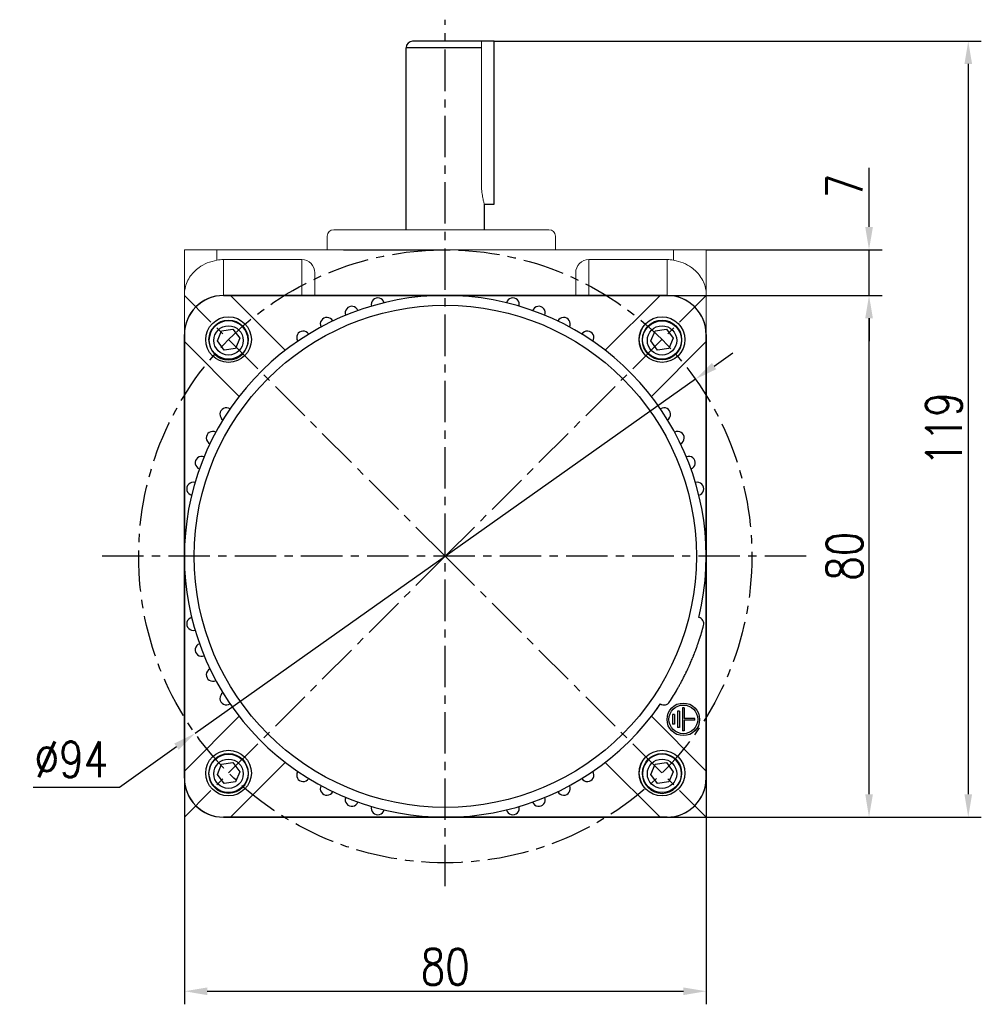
# Model space of a CAD drawing. Header units: inches. Extents: x -753 to 5070, y -3075 to 1581.
# Tile 157 of 178: x 3919 to 4066, y 1053 to 1204. Entities that reach past the tile are written whole.
import ezdxf

# ---------------------------------------------------------------- set-up
doc = ezdxf.new("R2010")
doc.units = ezdxf.units.IN
doc.header["$LTSCALE"] = 10
doc.header["$MEASUREMENT"] = 0
doc.linetypes.add('CENTER', pattern=[10.16, 6.35, -1.27, 1.27, -1.27])
for name, color, linetype in [('1轮廓实线层', 7, 'Continuous'), ('3中心线层', 1, 'CENTER'), ('7标注层', 4, 'Continuous')]:
    doc.layers.add(name, color=color, linetype=linetype)
doc.styles.add('TH_GBDIM', font='romans.shx', dxfattribs={"width": 0.8, "bigfont": 'gbcbig.shx'})
doc.dimstyles.new('TH_GBDIM', dxfattribs={"dimtxt": 3.5, "dimasz": 2.5, "dimexe": 2, "dimexo": 0, "dimgap": 1, "dimtad": 1, "dimdec": 4, "dimdsep": 46, "dimtxsty": 'TH_GBDIM', "dimcen": 0.09, "dimclrd": 4, "dimclre": 4, "dimclrt": 3, "dimadec": 0, "dimazin": 0, "dimtfac": 1, "dimtdec": 4, "dimtmove": 0, "dimatfit": 3, "dimfxl": 1, "dimtzin": 0, "dimarcsym": 0})

# ---------------------------------------------------------------- blocks, each defined once
blk = doc.blocks.new('*D115')
at = {"layer": '7标注层', "color": 4, "lineweight": -2, "transparency": 16777216}
for p, q in [((3944.28, 1100.49), (3944.28, 1053.47)), ((4024.28, 1100.49), (4024.28, 1053.47)), ((3947.78, 1055.47), (4020.78, 1055.47))]:
    blk.add_line(p, q, dxfattribs=at)
at = {"layer": '7标注层', "color": 4, "transparency": 16777216}
for points in [[(3947.78, 1056.05), (3947.78, 1054.88), (3944.28, 1055.47)], [(4020.78, 1056.05), (4020.78, 1054.88), (4024.28, 1055.47)]]:
    blk.add_solid(points, dxfattribs=at)
at = {"layer": 'Defpoints', "color": 0, "transparency": 16777216}
for p in [(3944.28, 1100.49), (4024.28, 1100.49), (4024.28, 1055.47)]:
    blk.add_point(p, dxfattribs=at)
at = {"layer": '7标注层', "color": 3, "transparency": 16777216, "insert": (3984.28, 1059.22), "char_height": 5.5, "attachment_point": 5, "style": 'TH_GBDIM'}
blk.add_mtext('{80}{}{}', dxfattribs=at)
blk = doc.blocks.new('*D116')
at = {"layer": '7标注层', "color": 4, "lineweight": -2, "transparency": 16777216}
for p, q in [((4014.15, 1162.17), (4051.25, 1162.17)), ((4049.25, 1085.67), (4049.25, 1158.67)), ((4024.28, 1082.17), (4051.25, 1082.17))]:
    blk.add_line(p, q, dxfattribs=at)
at = {"layer": '7标注层', "color": 4, "transparency": 16777216}
for points in [[(4048.67, 1158.67), (4049.84, 1158.67), (4049.25, 1162.17)], [(4048.67, 1085.67), (4049.84, 1085.67), (4049.25, 1082.17)]]:
    blk.add_solid(points, dxfattribs=at)
at = {"layer": 'Defpoints', "color": 0, "transparency": 16777216}
for p in [(4014.15, 1162.17), (4049.25, 1162.17), (4024.28, 1082.17)]:
    blk.add_point(p, dxfattribs=at)
at = {"layer": '7标注层', "color": 3, "transparency": 16777216, "insert": (4045.5, 1122.17), "char_height": 5.5, "attachment_point": 5, "rotation": 90, "style": 'TH_GBDIM'}
blk.add_mtext('{80}{}{}', dxfattribs=at)
blk = doc.blocks.new('*D117')
at = {"layer": '7标注层', "color": 4, "lineweight": -2, "transparency": 16777216}
for p, q in [((4049.25, 1172.67), (4049.25, 1181.73)), ((4024.28, 1169.17), (4051.25, 1169.17)), ((4049.25, 1162.17), (4049.25, 1169.17)), ((4025.84, 1162.17), (4051.25, 1162.17)), ((4049.25, 1158.67), (4049.25, 1155.17))]:
    blk.add_line(p, q, dxfattribs=at)
at = {"layer": '7标注层', "color": 4, "transparency": 16777216}
for points in [[(4048.67, 1172.67), (4049.84, 1172.67), (4049.25, 1169.17)], [(4048.67, 1158.67), (4049.84, 1158.67), (4049.25, 1162.17)]]:
    blk.add_solid(points, dxfattribs=at)
at = {"layer": 'Defpoints', "color": 0, "transparency": 16777216}
for p in [(4024.28, 1169.17), (4049.25, 1169.17), (4025.84, 1162.17)]:
    blk.add_point(p, dxfattribs=at)
at = {"layer": '7标注层', "color": 3, "transparency": 16777216, "insert": (4045.5, 1178.95), "char_height": 5.5, "attachment_point": 5, "rotation": 90, "style": 'TH_GBDIM'}
blk.add_mtext('{7}{}{}', dxfattribs=at)
blk = doc.blocks.new('*D118')
at = {"layer": '7标注层', "color": 4, "lineweight": -2, "transparency": 16777216}
for p, q in [((4025.5, 1151.34), (4028.35, 1153.37)), ((4022.64, 1149.32), (3945.92, 1095.01)), ((3934.31, 1086.79), (3943.06, 1092.99)), ((3921.08, 1086.79), (3934.31, 1086.79))]:
    blk.add_line(p, q, dxfattribs=at)
at = {"layer": '7标注层', "color": 4, "transparency": 16777216}
for points in [[(4025.16, 1151.82), (4025.83, 1150.87), (4022.64, 1149.32)], [(3942.72, 1093.46), (3943.4, 1092.51), (3945.92, 1095.01)]]:
    blk.add_solid(points, dxfattribs=at)
at = {"layer": 'Defpoints', "color": 0, "transparency": 16777216}
for p in [(4022.64, 1149.32), (3945.92, 1095.01)]:
    blk.add_point(p, dxfattribs=at)
at = {"layer": '7标注层', "color": 3, "transparency": 16777216, "insert": (3926.95, 1091.04), "char_height": 5.5, "attachment_point": 5, "style": 'TH_GBDIM'}
blk.add_mtext('{∅94}{}{}', dxfattribs=at)
blk = doc.blocks.new('*D119')
at = {"layer": '7标注层', "color": 4, "lineweight": -2, "transparency": 16777216}
for p, q in [((3991.78, 1201.17), (4066.46, 1201.17)), ((4064.46, 1197.67), (4064.46, 1085.67)), ((4000.74, 1082.17), (4066.46, 1082.17))]:
    blk.add_line(p, q, dxfattribs=at)
at = {"layer": '7标注层', "color": 4, "transparency": 16777216}
for points in [[(4063.88, 1197.67), (4065.05, 1197.67), (4064.46, 1201.17)], [(4063.88, 1085.67), (4065.05, 1085.67), (4064.46, 1082.17)]]:
    blk.add_solid(points, dxfattribs=at)
at = {"layer": 'Defpoints', "color": 0, "transparency": 16777216}
for p in [(3991.78, 1201.17), (4000.74, 1082.17), (4064.46, 1082.17)]:
    blk.add_point(p, dxfattribs=at)
at = {"layer": '7标注层', "color": 3, "transparency": 16777216, "insert": (4060.71, 1141.67), "char_height": 5.5, "attachment_point": 5, "rotation": 90, "style": 'TH_GBDIM'}
blk.add_mtext('{119}{}{}', dxfattribs=at)

msp = doc.modelspace()

# ---------------------------------------------------------------- linework, layer by layer
at = {"color": 7, "linetype": 'Continuous', "lineweight": 15}
msp.add_line((3989.822, 1179.152), (3989.822, 1201.166), dxfattribs=at)
for p, q in [((3958.529, 1162.166), (3950.279, 1162.166)), ((3958.529, 1162.166), (3966.676, 1162.166)), ((3966.676, 1162.166), (3973.241, 1162.166)), ((3995.281, 1162.166), (4010.029, 1162.166)), ((4018.279, 1162.166), (4010.029, 1162.166)), ((3949.334, 1155.188), (3949.985, 1156.759)), ((3949.985, 1156.759), (3951.715, 1157.015)), ((3951.715, 1157.015), (3952.756, 1155.61)), ((4015.801, 1155.188), (4016.452, 1156.759)), ((4016.452, 1156.759), (4018.183, 1157.015)), ((4018.183, 1157.015), (4019.224, 1155.61)), ((3944.279, 1156.166), (3944.279, 1147.916)), ((3950.375, 1153.782), (3949.334, 1155.188)), ((3952.756, 1155.61), (3952.105, 1154.039)), ((4016.842, 1153.782), (4015.801, 1155.188)), ((4019.224, 1155.61), (4018.572, 1154.039)), ((4024.279, 1147.916), (4024.279, 1156.166)), ((3952.105, 1154.039), (3950.375, 1153.782)), ((4018.572, 1154.039), (4016.842, 1153.782)), ((3944.279, 1104.563), (3944.279, 1147.916)), ((4024.279, 1147.916), (4024.279, 1139.768)), ((3944.279, 1096.416), (3944.279, 1104.563)), ((3944.279, 1096.416), (3944.279, 1088.166)), ((4024.279, 1088.166), (4024.279, 1096.416)), ((3949.334, 1088.721), (3949.985, 1090.291)), ((3949.985, 1090.291), (3951.715, 1090.548)), ((3951.715, 1090.548), (3952.756, 1089.142)), ((4015.801, 1088.721), (4016.452, 1090.291)), ((4016.452, 1090.291), (4018.183, 1090.548)), ((4018.183, 1090.548), (4019.224, 1089.142)), ((3950.375, 1087.315), (3949.334, 1088.721)), ((3952.756, 1089.142), (3952.105, 1087.572)), ((4016.842, 1087.315), (4015.801, 1088.721)), ((4019.224, 1089.142), (4018.572, 1087.572)), ((3952.105, 1087.572), (3950.375, 1087.315)), ((4018.572, 1087.572), (4016.842, 1087.315)), ((3950.279, 1082.166), (3958.529, 1082.166)), ((4010.029, 1082.166), (4018.279, 1082.166))]:
    msp.add_line(p, q)
for centre, radius in [((3951.045, 1155.399), 3.5), ((4017.512, 1155.399), 3.5), ((4017.512, 1155.282), 3), ((3951.045, 1155.282), 2.25), ((4017.512, 1155.282), 2.25), ((3951.045, 1088.931), 3.5), ((3951.045, 1088.814), 3), ((4017.512, 1088.931), 3.5), ((3951.045, 1088.814), 2.25), ((4017.512, 1088.814), 2.25)]:
    msp.add_circle(centre, radius)
at = {"extrusion": (0, 0, -1)}
for centre in [(-3951.045, 1155.282), (-4017.512, 1088.814)]:
    msp.add_circle(centre, 3, dxfattribs=at)
for centre, start, end in [((3950.279, 1156.166), 90, 180), ((4018.279, 1156.166), 0, 90), ((3950.279, 1088.166), 180, 270), ((4018.279, 1088.166), 270, 0)]:
    msp.add_arc(centre, 6, start, end)
at = {"color": 7, "linetype": 'Continuous', "lineweight": 15}
msp.add_open_spline([(3990.273, 1176.186), (3990.276, 1176.176), (3990.289, 1176.132), (3990.215, 1176.379), (3990.076, 1176.907), (3989.917, 1177.713), (3989.831, 1178.513), (3989.825, 1179.004), (3989.822, 1179.152)], degree=3, knots=[0, 0, 0, 0, 0.0602507, 0.2653074, 0.4728209, 0.6883267, 0.9057943, 1, 1, 1, 1], dxfattribs=at)
at = {"layer": '1轮廓实线层'}
for p, q in [((3991.779, 1201.166), (3979.279, 1201.166)), ((3991.779, 1176.166), (3991.779, 1201.166)), ((3978.279, 1172.26), (3978.279, 1200.166)), ((3986.279, 1200.166), (3978.279, 1200.166)), ((3989.822, 1200.166), (3986.279, 1200.166)), ((3990.279, 1172.26), (3990.279, 1176.166)), ((3950.279, 1162.166), (3951.35, 1162.166)), ((3951.35, 1162.166), (3984.279, 1162.166)), ((3951.35, 1162.166), (3951.65, 1161.866)), ((3959.752, 1153.763), (3951.65, 1161.866)), ((3984.279, 1162.166), (4017.208, 1162.166)), ((4016.908, 1161.866), (4008.806, 1153.763)), ((4016.908, 1161.866), (4017.208, 1162.166)), ((4017.208, 1162.166), (4018.279, 1162.166)), ((3944.279, 1155.094), (3944.279, 1156.166)), ((4024.279, 1156.166), (4024.279, 1155.094)), ((3944.279, 1122.166), (3944.279, 1155.094)), ((3944.579, 1154.794), (3944.279, 1155.094)), ((3944.579, 1154.794), (3952.681, 1146.692)), ((4015.877, 1146.692), (4023.979, 1154.794)), ((4024.279, 1155.094), (4023.979, 1154.794)), ((4024.279, 1155.094), (4024.279, 1122.166)), ((3944.279, 1089.237), (3944.279, 1122.166)), ((4024.279, 1122.166), (4024.279, 1089.237)), ((4023.23, 1109.366), (4023.23, 1109.366)), ((4019.429, 1097.916), (4019.129, 1097.916)), ((4019.129, 1097.916), (4019.129, 1096.416)), ((4019.429, 1097.916), (4019.429, 1096.416)), ((4020.179, 1098.416), (4019.879, 1098.416)), ((4019.879, 1098.416), (4019.879, 1095.916)), ((4020.179, 1098.416), (4020.179, 1095.916)), ((4020.929, 1098.916), (4020.629, 1098.916)), ((4020.629, 1098.916), (4020.629, 1095.416)), ((4020.929, 1098.916), (4020.929, 1097.316)), ((3952.681, 1097.639), (3944.579, 1089.537)), ((4023.979, 1089.537), (4015.877, 1097.639)), ((4019.429, 1096.416), (4019.129, 1096.416)), ((4022.529, 1097.316), (4020.929, 1097.316)), ((4020.929, 1097.016), (4020.929, 1095.416)), ((4022.529, 1097.016), (4020.929, 1097.016)), ((4022.529, 1097.016), (4022.529, 1097.316)), ((4020.179, 1095.916), (4019.879, 1095.916)), ((4020.929, 1095.416), (4020.629, 1095.416)), ((3951.65, 1082.466), (3959.752, 1090.568)), ((4008.806, 1090.568), (4016.908, 1082.466)), ((3944.279, 1089.237), (3944.579, 1089.537)), ((3944.279, 1088.166), (3944.279, 1089.237)), ((4023.979, 1089.537), (4024.279, 1089.237)), ((4024.279, 1089.237), (4024.279, 1088.166)), ((3951.35, 1082.166), (3950.279, 1082.166)), ((3951.65, 1082.466), (3951.35, 1082.166)), ((3984.279, 1082.166), (3951.35, 1082.166)), ((4017.208, 1082.166), (3984.279, 1082.166)), ((4017.208, 1082.166), (4016.908, 1082.466)), ((4018.279, 1082.166), (4017.208, 1082.166))]:
    msp.add_line(p, q, dxfattribs=at)
at = {"layer": '1轮廓实线层', "color": 7, "linetype": 'Continuous', "lineweight": 15}
for p, q in [((3967.17, 1172.26), (3983.964, 1172.26)), ((3983.964, 1172.26), (4000.172, 1172.26)), ((3966.171, 1171.26), (3966.171, 1169.166)), ((4001.171, 1169.166), (4001.171, 1171.26)), ((3944.279, 1169.166), (3949.279, 1169.166)), ((3944.279, 1162.327), (3944.279, 1169.166)), ((3949.279, 1169.166), (3949.279, 1167.581)), ((3949.279, 1169.166), (4019.279, 1169.166)), ((4019.279, 1167.581), (4019.279, 1169.166)), ((4019.279, 1169.166), (4024.279, 1169.166)), ((4024.279, 1169.166), (4024.279, 1162.327)), ((3950.279, 1167.666), (3950.279, 1162.166)), ((3962.279, 1167.666), (3950.279, 1167.666)), ((3962.279, 1162.166), (3962.279, 1167.666)), ((4006.279, 1167.666), (4006.279, 1162.166)), ((4006.279, 1167.666), (4018.279, 1167.666)), ((4018.279, 1162.166), (4018.279, 1167.666)), ((3964.279, 1165.645), (3964.279, 1162.166)), ((4004.279, 1162.166), (4004.279, 1165.645)), ((3944.279, 1156.166), (3944.279, 1162.327)), ((3950.279, 1162.166), (3951.35, 1162.166)), ((3951.35, 1162.166), (3973.241, 1162.166)), ((4017.208, 1162.166), (4018.279, 1162.166)), ((4024.279, 1162.327), (4024.279, 1156.166)), ((3944.279, 1155.094), (3944.279, 1156.166)), ((4024.279, 1156.166), (4024.279, 1155.094)), ((3944.279, 1122.166), (3944.279, 1155.094)), ((4024.279, 1155.094), (4024.279, 1122.166)), ((3944.279, 1089.237), (3944.279, 1122.166)), ((4024.279, 1122.166), (4024.279, 1089.237)), ((3944.279, 1088.166), (3944.279, 1089.237)), ((4024.279, 1089.237), (4024.279, 1088.166)), ((3973.241, 1082.166), (3951.35, 1082.166)), ((4017.208, 1082.166), (3995.281, 1082.166)), ((4018.279, 1082.166), (4017.208, 1082.166))]:
    msp.add_line(p, q, dxfattribs=at)
at = {"layer": '1轮廓实线层', "color": 0}
for points in [[(3995.281, 1162.166), (3950.279, 1162.166, 0.4142136), (3944.279, 1156.166), (3944.279, 1088.166, 0.4142136), (3950.279, 1082.166), (3995.281, 1082.166)], [(3995.281, 1082.166), (4018.279, 1082.166, 0.4142136), (4024.279, 1088.166), (4024.279, 1156.166, 0.4142136), (4018.279, 1162.166), (3995.281, 1162.166)]]:
    msp.add_lwpolyline(points, format="xyb", dxfattribs=at)
at = {"layer": '1轮廓实线层'}
for centre, radius in [((3984.279, 1122.166), 38.5), ((3951.045, 1155.4), 3.5), ((3951.045, 1155.4), 3), ((4017.513, 1155.4), 3.5), ((4017.513, 1155.4), 3), ((4020.779, 1097.166), 2.5), ((4020.779, 1097.166), 2.2), ((3951.045, 1088.931), 3.5), ((3951.045, 1088.931), 3), ((4017.513, 1088.931), 3.5), ((4017.513, 1088.931), 3)]:
    msp.add_circle(centre, radius, dxfattribs=at)
for centre, radius, start, end in [((3979.279, 1200.166), 1, 90, 180), ((3984.279, 1122.166), 40, 346.43243, 325.56757), ((3950.279, 1156.166), 6, 90, 180), ((3973.926, 1160.803), 1, 14.28378, 195.71622), ((3994.632, 1160.803), 1, 344.28378, 165.71622), ((4018.279, 1156.166), 6, 0, 90), ((3969.944, 1159.509), 1, 20.28378, 201.71622), ((3998.614, 1159.509), 1, 338.28378, 159.71622), ((3966.119, 1157.806), 1, 26.28378, 207.71622), ((4002.439, 1157.806), 1, 332.28378, 153.71622), ((3962.493, 1155.712), 1, 32.28378, 213.71622), ((4006.065, 1155.712), 1, 326.28378, 147.71622), ((3950.732, 1143.951), 1, 56.28378, 237.71622), ((4017.826, 1143.951), 1, 302.28378, 123.71622), ((3948.639, 1140.325), 1, 62.28378, 243.71622), ((4019.919, 1140.325), 1, 296.28378, 117.71622), ((3946.936, 1136.5), 1, 68.28378, 249.71622), ((4021.622, 1136.5), 1, 290.28378, 111.71622), ((3945.642, 1132.518), 1, 74.28378, 255.71622), ((4022.916, 1132.518), 1, 284.28378, 105.71622), ((3984.279, 1122.166), 38.5, 346.01062, 346.01275), ((3984.279, 1122.166), 40, 346.43243, 347.05742), ((3984.279, 1122.166), 40, 346.43243, 347.05742), ((3945.642, 1111.813), 1, 104.28378, 285.71622), ((4022.916, 1111.813), 1, 345, 75.71622), ((3984.279, 1122.166), 41, 341.8093, 345), ((3946.936, 1107.831), 1, 110.28378, 291.71622), ((3948.639, 1104.006), 1, 116.28378, 297.71622), ((3950.732, 1100.38), 1, 122.28378, 303.71622), ((3984.279, 1122.166), 41, 327, 330.1907), ((3984.279, 1122.166), 40, 323.821, 325.56757), ((3984.279, 1122.166), 40, 323.821, 325.56757), ((4017.826, 1100.38), 1, 236.28378, 327), ((3984.279, 1122.166), 40, 323.821, 323.82562), ((3962.493, 1088.619), 1, 146.28378, 327.71622), ((4006.065, 1088.619), 1, 212.28378, 33.71622), ((3950.279, 1088.166), 6, 180, 270), ((4018.279, 1088.166), 6, 270, 0), ((3966.119, 1086.525), 1, 152.28378, 333.71622), ((4002.439, 1086.525), 1, 206.28378, 27.71622), ((3969.944, 1084.822), 1, 158.28378, 339.71622), ((3998.614, 1084.822), 1, 200.28378, 21.71622), ((3973.926, 1083.528), 1, 164.28378, 345.71622), ((3994.632, 1083.528), 1, 194.28378, 15.71622)]:
    msp.add_arc(centre, radius, start, end, dxfattribs=at)
at = {"layer": '1轮廓实线层', "color": 7, "linetype": 'Continuous', "lineweight": 15}
for centre, radius, start, end in [((3967.171, 1171.26), 1, 90, 180), ((4000.171, 1171.26), 1, 0, 90), ((3950.279, 1156.166), 6, 90, 180), ((4018.279, 1156.166), 6, 0, 90), ((3950.279, 1088.166), 6, 180, 270), ((4018.279, 1088.166), 6, 270, 0)]:
    msp.add_arc(centre, radius, start, end, dxfattribs=at)
for centre, major_axis, start_param, end_param in [((3950.279, 1161.603), (0, -6.063), 3.1415927, 3.3090407), ((3962.279, 1165.645), (0, -2.021), 1.5707963, 3.1415927), ((4006.279, 1165.645), (0, 2.021), 0, 1.5707963), ((4018.279, 1161.603), (0, 6.063), 6.1157372, 6.2831853)]:
    msp.add_ellipse(centre, major_axis=major_axis, ratio=0.9896874, start_param=start_param, end_param=end_param, dxfattribs=at)
for points, knots in [([(3949.279, 1167.581), (3948.769, 1167.459), (3947.752, 1167.216), (3946.611, 1166.555), (3945.789, 1165.865), (3945.157, 1165.128), (3944.657, 1164.26), (3944.347, 1163.302), (3944.279, 1162.648), (3944.279, 1162.33), (3944.279, 1162.327)], [0, 0, 0, 0, 0.1632796, 0.325761, 0.4399397, 0.5573936, 0.7048218, 0.8564876, 0.9983726, 1, 1, 1, 1]), ([(4024.279, 1162.327), (4024.279, 1162.33), (4024.279, 1162.648), (4024.212, 1163.293), (4023.905, 1164.251), (4023.411, 1165.114), (4022.775, 1165.859), (4021.955, 1166.55), (4020.806, 1167.216), (4019.789, 1167.459), (4019.279, 1167.581)], [0, 0, 0, 0, 0.0016274, 0.1435129, 0.2910808, 0.4426062, 0.5569336, 0.6742378, 0.8367196, 1, 1, 1, 1])]:
    msp.add_open_spline(points, degree=3, knots=knots, dxfattribs=at)
at = {"layer": '1轮廓实线层'}
msp.add_open_spline([(4019.854, 1101.784), (4019.854, 1101.784), (4019.854, 1101.784), (4019.854, 1101.784), (4019.861, 1101.795), (4019.88, 1101.83), (4019.897, 1101.859), (4019.9, 1101.865), (4019.908, 1101.878), (4019.912, 1101.885), (4019.924, 1101.906), (4019.933, 1101.922), (4019.962, 1101.974), (4020.007, 1102.054), (4020.064, 1102.155), (4020.111, 1102.239), (4020.127, 1102.268), (4020.161, 1102.33), (4020.179, 1102.362), (4020.234, 1102.462), (4020.312, 1102.604), (4020.398, 1102.764), (4020.489, 1102.933), (4020.536, 1103.022), (4020.597, 1103.139), (4020.61, 1103.163), (4020.635, 1103.211), (4020.672, 1103.283), (4020.711, 1103.357), (4020.788, 1103.508), (4020.893, 1103.715), (4021.003, 1103.934), (4021.086, 1104.103), (4021.114, 1104.16), (4021.156, 1104.247), (4021.17, 1104.276), (4021.199, 1104.335), (4021.213, 1104.364), (4021.283, 1104.511), (4021.396, 1104.749), (4021.509, 1104.991), (4021.621, 1105.237), (4021.677, 1105.36), (4021.747, 1105.517), (4021.761, 1105.548), (4021.788, 1105.611), (4021.83, 1105.704), (4021.87, 1105.798), (4021.951, 1105.983), (4022.056, 1106.229), (4022.157, 1106.472), (4022.219, 1106.623), (4022.231, 1106.653), (4022.256, 1106.713), (4022.268, 1106.744), (4022.304, 1106.833), (4022.328, 1106.892), (4022.398, 1107.068), (4022.488, 1107.296), (4022.571, 1107.513), (4022.631, 1107.671), (4022.661, 1107.749), (4022.69, 1107.826), (4022.708, 1107.876), (4022.718, 1107.901), (4022.764, 1108.026), (4022.833, 1108.215), (4022.925, 1108.472), (4022.979, 1108.626), (4023.01, 1108.716), (4023.016, 1108.733), (4023.028, 1108.768), (4023.034, 1108.785), (4023.052, 1108.835), (4023.062, 1108.867), (4023.094, 1108.959), (4023.131, 1109.069), (4023.16, 1109.156), (4023.179, 1109.213), (4023.185, 1109.23), (4023.196, 1109.262), (4023.2, 1109.276), (4023.213, 1109.315), (4023.226, 1109.353), (4023.23, 1109.366), (4023.23, 1109.366)], degree=3, knots=[0, 0, 0, 0, 0.0017158, 0.0017158, 0.0329122, 0.0641086, 0.0641086, 0.0719077, 0.0719077, 0.0797068, 0.0797068, 0.0953049, 0.0953049, 0.1265013, 0.1576977, 0.1576977, 0.1732959, 0.1732959, 0.1888941, 0.1888941, 0.2200905, 0.2512869, 0.2512869, 0.2824832, 0.2824832, 0.2902823, 0.2902823, 0.2980814, 0.3136796, 0.3136796, 0.344876, 0.3760724, 0.3760724, 0.3916706, 0.3916706, 0.3994697, 0.3994697, 0.4072688, 0.4072688, 0.4384651, 0.4696615, 0.4696615, 0.5008579, 0.5008579, 0.508657, 0.508657, 0.5164561, 0.5320543, 0.5320543, 0.5632507, 0.594447, 0.594447, 0.6022461, 0.6022461, 0.6100452, 0.6100452, 0.6256434, 0.6256434, 0.6568398, 0.6880362, 0.6880362, 0.7036344, 0.7114335, 0.7114335, 0.7192326, 0.7192326, 0.750429, 0.7816253, 0.8128217, 0.8128217, 0.8206208, 0.8206208, 0.8284199, 0.8284199, 0.8440181, 0.8440181, 0.8752145, 0.9064109, 0.9064109, 0.922009, 0.922009, 0.9376072, 0.9376072, 0.9688036, 1, 1, 1, 1], dxfattribs=at)
at = {"layer": '3中心线层', "ltscale": 0.1}
for p, q in [((3984.279, 1071.597), (3984.279, 1204.46)), ((3984.279, 1122.166), (3944.289, 1162.156)), ((3984.279, 1122.166), (4024.269, 1162.156)), ((4039.626, 1122.166), (3930.91, 1122.166)), ((3984.279, 1122.166), (3944.289, 1082.175)), ((3984.279, 1122.166), (4024.269, 1082.175))]:
    msp.add_line(p, q, dxfattribs=at)
msp.add_circle((3984.279, 1122.166), 47, dxfattribs=at)
at = {"layer": '7标注层', "color": 7}
msp.add_line((3990.283, 1176.166), (3991.779, 1176.166), dxfattribs=at)
at = {"layer": '7标注层'}
msp.add_line((3968.671, 1169.166), (3984.279, 1169.166), dxfattribs=at)

# ---------------------------------------------------------------- dimensions: what is measured, and where the dimension line sits
for base, p1, p2, picture, middle in [((4064.463, 1082.166), (3991.779, 1201.166), (4000.743, 1082.166), '*D119', (4064.463, 1141.666)), ((4049.253, 1169.166), (4025.842, 1162.166), (4024.279, 1169.166), '*D117', (4049.253, 1178.946))]:
    dim = msp.add_linear_dim(base=base, p1=p1, p2=p2, angle=90, text='{<>}{}{}', dimstyle='TH_GBDIM', override={"dimtxt": 5.5, "dimasz": 3.5, "dimdec": 1, "dimadec": 1}, dxfattribs=at)
    dim.commit()
    dim.dimension.update_dxf_attribs({"geometry": picture, "text_midpoint": middle, "dimtype": 160})
dim = msp.add_linear_dim(base=(4049.253, 1162.166), p1=(4024.279, 1082.166), p2=(4014.154, 1162.166), angle=90, text='{<>}{}{}', dimstyle='TH_GBDIM', override={"dimtxt": 5.5, "dimasz": 3.5, "dimdec": 1, "dimadec": 1}, dxfattribs=at)
dim.commit()
dim.dimension.update_dxf_attribs({"geometry": '*D116', "text_midpoint": (4045.503, 1122.166)})
dim = msp.add_diameter_dim_2p(p1=(4022.64, 1149.322), p2=(3945.918, 1095.009), text='{<>}{}{}', dimstyle='TH_GBDIM', override={"dimtxt": 5.5, "dimasz": 3.5, "dimgap": 1.5, "dimtoh": 1, "dimdec": 0}, dxfattribs=at)
dim.commit()
dim.dimension.update_dxf_attribs({"geometry": '*D118', "text_midpoint": (3926.946, 1086.793), "dimtype": 163})
dim = msp.add_linear_dim(base=(4024.279, 1055.466), p1=(3944.279, 1100.489), p2=(4024.279, 1100.489), text='{<>}{}{}', dimstyle='TH_GBDIM', override={"dimtxt": 5.5, "dimasz": 3.5, "dimdec": 1, "dimadec": 1}, dxfattribs=at)
dim.commit()
dim.dimension.update_dxf_attribs({"geometry": '*D115', "text_midpoint": (3984.279, 1055.466), "dimtype": 160})

doc.saveas('drawing.dxf')
